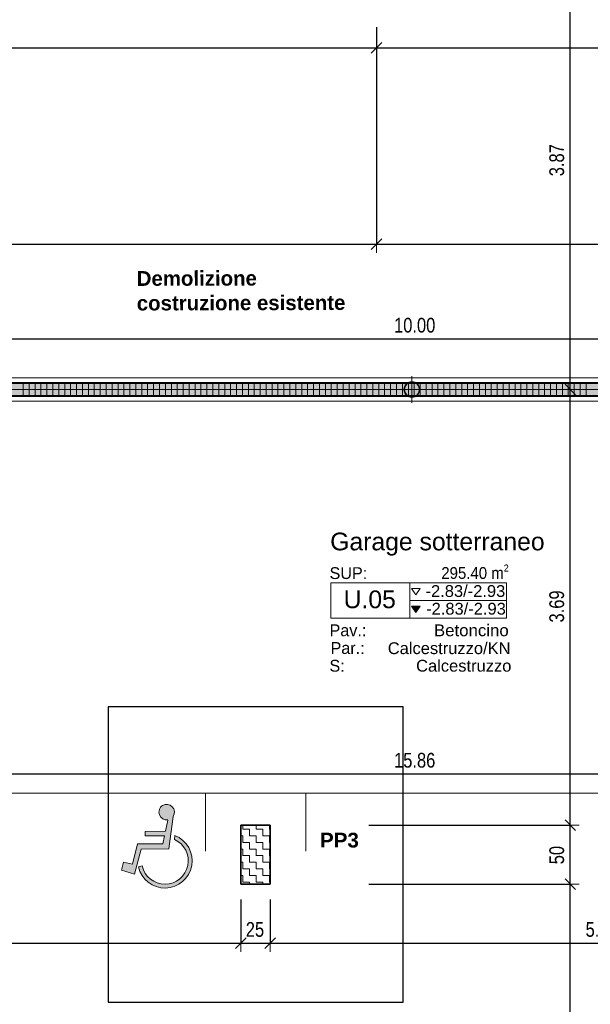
# Model space of a CAD drawing. Header units: metres. Extents: x -75 to 65, y -68 to 92.
# Tile 10 of 34: x 6.83 to 11.66, y -3 to 5.34. Entities that reach past the tile are written whole.
import ezdxf

# ---------------------------------------------------------------- set-up
doc = ezdxf.new("R2010")
doc.units = ezdxf.units.M
doc.header["$PDMODE"] = 65
doc.linetypes.add('AUSGEZOGEN', pattern=[0])
for name, color, linetype in [('XR$1$010 Aussenwände', 7, 'AUSGEZOGEN'), ('XR$1$010 Aussenwände Bauteilschraffuren', 7, 'AUSGEZOGEN'), ('XR$1$060 Möbel Einbau', 7, 'AUSGEZOGEN'), ('XR$2$080 Raumdefinitionen Schraffur', 7, 'AUSGEZOGEN'), ('XR$2$080 Raumdefinitionen Text', 7, 'AUSGEZOGEN'), ('XR$2$080 Raumdefinitionen Textrahmen', 7, 'AUSGEZOGEN'), ('XR$2$110 Bemassungen 50', 7, 'AUSGEZOGEN'), ('XR$2$160 Beschriftungen 50', 7, 'AUSGEZOGEN')]:
    doc.layers.add(name, color=color, linetype=linetype)
doc.layers.add('XR$1$STANDARD_1', color=7, linetype='AUSGEZOGEN', lineweight=25)
doc.layers.add('XR$2$STANDARD_1', color=7, linetype='AUSGEZOGEN', lineweight=25)
doc.styles.add('ARIAL', font='arial.ttf')
doc.dimstyles.new('DIMSTYLE_3', dxfattribs={"dimtxt": 0.125, "dimasz": 0.15, "dimexe": 0, "dimexo": 0, "dimgap": 0.0625, "dimtad": 2, "dimrnd": 0.005, "dimzin": 4, "dimdsep": 46, "dimtxsty": 'ARIAL', "dimblk1": 'ALL_ML_STRICH', "dimblk2": 'ALL_ML_STRICH', "dimsah": 1, "dimcen": 0, "dimclrd": 7, "dimclre": 7, "dimclrt": 7, "dimadec": 0, "dimazin": 0, "dimtfac": 1, "dimtdec": 0, "dimtix": 1, "dimtmove": 2, "dimatfit": 3, "dimfxl": 0, "dimtzin": 0, "dimlwd": 0, "dimlwe": 18, "dimarcsym": 0})
doc.dimstyles.new('DIMSTYLE_6', dxfattribs={"dimtxt": 0.125, "dimasz": 0.15, "dimexe": 0, "dimexo": 0, "dimgap": 0.0625, "dimtad": 2, "dimdec": 1, "dimlfac": 100, "dimrnd": 0.5, "dimzin": 4, "dimdsep": 46, "dimtxsty": 'ARIAL', "dimblk1": 'ALL_ML_STRICH', "dimblk2": 'ALL_ML_STRICH', "dimsah": 1, "dimcen": 0, "dimclrd": 7, "dimclre": 7, "dimclrt": 7, "dimadec": 0, "dimazin": 0, "dimtfac": 1, "dimtdec": 0, "dimtix": 1, "dimtmove": 2, "dimatfit": 3, "dimfxl": 0, "dimtzin": 0, "dimlwd": 0, "dimlwe": 18, "dimarcsym": 0})
doc.dimstyles.new('DIMSTYLE_7', dxfattribs={"dimtxt": 0.125, "dimasz": 0.15, "dimexe": 0, "dimexo": 0, "dimgap": 0.0625, "dimtad": 2, "dimdec": 1, "dimlfac": 100, "dimrnd": 0.5, "dimzin": 4, "dimdsep": 46, "dimtxsty": 'ARIAL', "dimblk1": 'ALL_ML_STRICH', "dimblk2": 'ALL_ML_STRICH', "dimsah": 1, "dimcen": 0, "dimclrd": 7, "dimclre": 7, "dimclrt": 7, "dimadec": 0, "dimazin": 0, "dimtfac": 1, "dimtdec": 0, "dimtix": 1, "dimtmove": 2, "dimatfit": 3, "dimfxl": 0, "dimtvp": 1.2, "dimtzin": 0, "dimlwd": 0, "dimlwe": 18, "dimarcsym": 0})

# ---------------------------------------------------------------- blocks, each defined once
blk = doc.blocks.new('ALL_ML_STRICH')
at = {"color": 0, "linetype": 'ByBlock', "lineweight": -2}
for p, q in [((-1, 0), (0.5, 0)), ((-0.3, -0.3), (0.3, 0.3)), ((0, -0.5), (0, 0.5))]:
    blk.add_line(p, q, dxfattribs=at)
blk = doc.blocks.new('*D57')
at = {"layer": 'DEFPOINTS', "color": 7, "linetype": 'AUSGEZOGEN', "lineweight": 18, "transparency": 16777216}
for p in [(8.7018, -1.9846), (2.2418, -2.4163), (2.2418, -2.484)]:
    blk.add_point(p, dxfattribs=at)
at = {"layer": 'XR$2$STANDARD_1', "color": 7, "linetype": 'AUSGEZOGEN', "lineweight": -2, "transparency": 16777216}
for p, q in [((8.7018, -2.114), (8.7018, -2.484)), ((2.2418, -2.484), (2.2418, -2.484)), ((2.2418, -2.484), (8.7018, -2.484))]:
    blk.add_line(p, q, dxfattribs=at)
at = {"layer": 'XR$2$STANDARD_1', "color": 7, "linetype": 'AUSGEZOGEN', "lineweight": 18, "transparency": 16777216, "xscale": 0.15, "yscale": 0.15, "zscale": 0.15, "rotation": 180}
blk.add_blockref('ALL_ML_STRICH', (2.2418, -2.484), dxfattribs=at)
at = {"layer": 'XR$2$STANDARD_1', "color": 7, "linetype": 'AUSGEZOGEN', "lineweight": 18, "transparency": 16777216, "xscale": 0.15, "yscale": 0.15, "zscale": 0.15}
blk.add_blockref('ALL_ML_STRICH', (8.7018, -2.484), dxfattribs=at)
at = {"layer": 'XR$2$STANDARD_1', "color": 7, "linetype": 'AUSGEZOGEN', "lineweight": 18, "transparency": 16777216, "insert": (5.479, -2.3693), "char_height": 0.125, "width": 0.4, "attachment_point": 5, "style": 'ARIAL'}
blk.add_mtext('\\W0.80;\\A1;{\\A1;{6.46\\H0.082500;\\S^ ;}}', dxfattribs=at)
blk = doc.blocks.new('*D58')
at = {"layer": 'DEFPOINTS', "color": 7, "linetype": 'AUSGEZOGEN', "lineweight": 18, "transparency": 16777216}
for p in [(8.7018, -1.9846), (8.9518, -1.9846), (8.7018, -2.484)]:
    blk.add_point(p, dxfattribs=at)
at = {"layer": 'XR$2$STANDARD_1', "color": 7, "linetype": 'AUSGEZOGEN', "lineweight": -2, "transparency": 16777216}
for p, q in [((8.7018, -2.114), (8.7018, -2.484)), ((8.9518, -2.114), (8.9518, -2.484)), ((8.7018, -2.484), (8.9518, -2.484))]:
    blk.add_line(p, q, dxfattribs=at)
at = {"layer": 'XR$2$STANDARD_1', "color": 7, "linetype": 'AUSGEZOGEN', "lineweight": 18, "transparency": 16777216, "xscale": 0.15, "yscale": 0.15, "zscale": 0.15, "rotation": 180}
blk.add_blockref('ALL_ML_STRICH', (8.7018, -2.484), dxfattribs=at)
at = {"layer": 'XR$2$STANDARD_1', "color": 7, "linetype": 'AUSGEZOGEN', "lineweight": 18, "transparency": 16777216, "xscale": 0.15, "yscale": 0.15, "zscale": 0.15}
blk.add_blockref('ALL_ML_STRICH', (8.9518, -2.484), dxfattribs=at)
at = {"layer": 'XR$2$STANDARD_1', "color": 7, "linetype": 'AUSGEZOGEN', "lineweight": 18, "transparency": 16777216, "insert": (8.8219, -2.3693), "char_height": 0.125, "width": 0.4, "attachment_point": 5, "style": 'ARIAL'}
blk.add_mtext('\\W0.80;\\A1;{\\A1;{25\\H0.082500;\\S^ ;}}', dxfattribs=at)
blk = doc.blocks.new('*D59')
at = {"layer": 'DEFPOINTS', "color": 7, "linetype": 'AUSGEZOGEN', "lineweight": 18, "transparency": 16777216}
for p in [(8.9518, -1.9846), (8.9518, -2.484), (14.5518, -2.4656)]:
    blk.add_point(p, dxfattribs=at)
at = {"layer": 'XR$2$STANDARD_1', "color": 7, "linetype": 'AUSGEZOGEN', "lineweight": -2, "transparency": 16777216}
for p, q in [((8.9518, -2.114), (8.9518, -2.484)), ((14.5518, -2.114), (14.5518, -2.484)), ((8.9518, -2.484), (14.5518, -2.484))]:
    blk.add_line(p, q, dxfattribs=at)
at = {"layer": 'XR$2$STANDARD_1', "color": 7, "linetype": 'AUSGEZOGEN', "lineweight": 18, "transparency": 16777216, "xscale": 0.15, "yscale": 0.15, "zscale": 0.15, "rotation": 180}
blk.add_blockref('ALL_ML_STRICH', (8.9518, -2.484), dxfattribs=at)
at = {"layer": 'XR$2$STANDARD_1', "color": 7, "linetype": 'AUSGEZOGEN', "lineweight": 18, "transparency": 16777216, "xscale": 0.15, "yscale": 0.15, "zscale": 0.15}
blk.add_blockref('ALL_ML_STRICH', (14.5518, -2.484), dxfattribs=at)
at = {"layer": 'XR$2$STANDARD_1', "color": 7, "linetype": 'AUSGEZOGEN', "lineweight": 18, "transparency": 16777216, "insert": (11.7592, -2.3693), "char_height": 0.125, "width": 0.4, "attachment_point": 5, "style": 'ARIAL'}
blk.add_mtext('\\W0.80;\\A1;{\\A1;{5.60\\H0.082500;\\S^ ;}}', dxfattribs=at)
blk = doc.blocks.new('*D63')
at = {"layer": 'DEFPOINTS', "color": 7, "linetype": 'AUSGEZOGEN', "lineweight": 18, "transparency": 16777216}
for p in [(10.464, -1.9846), (11.4939, -6.4065), (11.5498, -6.4065)]:
    blk.add_point(p, dxfattribs=at)
at = {"layer": 'XR$2$STANDARD_1', "color": 7, "linetype": 'AUSGEZOGEN', "lineweight": -2, "transparency": 16777216}
for p, q in [((9.7868, -1.9846), (11.4939, -1.9846)), ((11.4939, -6.4065), (11.4939, -1.9846)), ((11.4939, -6.4065), (11.4939, -6.4065))]:
    blk.add_line(p, q, dxfattribs=at)
at = {"layer": 'XR$2$STANDARD_1', "color": 7, "linetype": 'AUSGEZOGEN', "lineweight": 18, "transparency": 16777216, "xscale": 0.15, "yscale": 0.15, "zscale": 0.15}
for p, rotation in [((11.4939, -1.9846), 90), ((11.4939, -6.4065), 270)]:
    blk.add_blockref('ALL_ML_STRICH', p, dxfattribs=dict(at, rotation=rotation))
at = {"layer": 'XR$2$STANDARD_1', "color": 7, "linetype": 'AUSGEZOGEN', "lineweight": 18, "transparency": 16777216, "insert": (11.3814, -4.1878), "char_height": 0.125, "width": 0.4, "attachment_point": 5, "rotation": 90, "style": 'ARIAL'}
blk.add_mtext('\\W0.80;\\A1;{\\A1;{4.42\\H0.082500;\\S^ ;}}', dxfattribs=at)
blk = doc.blocks.new('*D64')
at = {"layer": 'DEFPOINTS', "color": 7, "linetype": 'AUSGEZOGEN', "lineweight": 18, "transparency": 16777216}
for p in [(10.466, -1.4846), (10.464, -1.9846), (11.4939, -1.9846)]:
    blk.add_point(p, dxfattribs=at)
at = {"layer": 'XR$2$STANDARD_1', "color": 7, "linetype": 'AUSGEZOGEN', "lineweight": -2, "transparency": 16777216}
for p, q in [((9.7868, -1.4846), (11.4939, -1.4846)), ((11.4939, -1.9846), (11.4939, -1.4846)), ((9.7868, -1.9846), (11.4939, -1.9846))]:
    blk.add_line(p, q, dxfattribs=at)
at = {"layer": 'XR$2$STANDARD_1', "color": 7, "linetype": 'AUSGEZOGEN', "lineweight": 18, "transparency": 16777216, "xscale": 0.15, "yscale": 0.15, "zscale": 0.15}
for p, rotation in [((11.4939, -1.4846), 90), ((11.4939, -1.9846), 270)]:
    blk.add_blockref('ALL_ML_STRICH', p, dxfattribs=dict(at, rotation=rotation))
at = {"layer": 'XR$2$STANDARD_1', "color": 7, "linetype": 'AUSGEZOGEN', "lineweight": 18, "transparency": 16777216, "insert": (11.3793, -1.7389), "char_height": 0.125, "width": 0.4, "attachment_point": 5, "rotation": 90, "style": 'ARIAL'}
blk.add_mtext('\\W0.80;\\A1;{\\A1;{50\\H0.082500;\\S^ ;}}', dxfattribs=at)
blk = doc.blocks.new('*D65')
at = {"layer": 'DEFPOINTS', "color": 7, "linetype": 'AUSGEZOGEN', "lineweight": 18, "transparency": 16777216}
for p in [(11.4939, 2.2042), (10.466, -1.4846), (11.4939, -1.4846)]:
    blk.add_point(p, dxfattribs=at)
at = {"layer": 'XR$2$STANDARD_1', "color": 7, "linetype": 'AUSGEZOGEN', "lineweight": -2, "transparency": 16777216}
for p, q in [((11.4939, 2.2042), (11.4939, 2.2042)), ((11.4939, -1.4846), (11.4939, 2.2042)), ((9.7868, -1.4846), (11.4939, -1.4846))]:
    blk.add_line(p, q, dxfattribs=at)
at = {"layer": 'XR$2$STANDARD_1', "color": 7, "linetype": 'AUSGEZOGEN', "lineweight": 18, "transparency": 16777216, "xscale": 0.15, "yscale": 0.15, "zscale": 0.15}
for p, rotation in [((11.4939, 2.2042), 90), ((11.4939, -1.4846), 270)]:
    blk.add_blockref('ALL_ML_STRICH', p, dxfattribs=dict(at, rotation=rotation))
at = {"layer": 'XR$2$STANDARD_1', "color": 7, "linetype": 'AUSGEZOGEN', "lineweight": 18, "transparency": 16777216, "insert": (11.3792, 0.3669), "char_height": 0.125, "width": 0.4, "attachment_point": 5, "rotation": 90, "style": 'ARIAL'}
blk.add_mtext('\\W0.80;\\A1;{\\A1;{3.69\\H0.082500;\\S^ ;}}', dxfattribs=at)
blk = doc.blocks.new('*D66')
at = {"layer": 'DEFPOINTS', "color": 7, "linetype": 'AUSGEZOGEN', "lineweight": 18, "transparency": 16777216}
for p in [(11.6499, 6.0735), (11.4939, 2.2042), (11.4939, 2.2042)]:
    blk.add_point(p, dxfattribs=at)
at = {"layer": 'XR$2$STANDARD_1', "color": 7, "linetype": 'AUSGEZOGEN', "lineweight": -2, "transparency": 16777216}
for p, q in [((11.4939, 6.0735), (11.4939, 6.0735)), ((11.4939, 2.2042), (11.4939, 6.0735)), ((11.4939, 2.2042), (11.4939, 2.2042))]:
    blk.add_line(p, q, dxfattribs=at)
at = {"layer": 'XR$2$STANDARD_1', "color": 7, "linetype": 'AUSGEZOGEN', "lineweight": 18, "transparency": 16777216, "xscale": 0.15, "yscale": 0.15, "zscale": 0.15}
for p, rotation in [((11.4939, 6.0735), 90), ((11.4939, 2.2042), 270)]:
    blk.add_blockref('ALL_ML_STRICH', p, dxfattribs=dict(at, rotation=rotation))
at = {"layer": 'XR$2$STANDARD_1', "color": 7, "linetype": 'AUSGEZOGEN', "lineweight": 18, "transparency": 16777216, "insert": (11.3792, 4.1461), "char_height": 0.125, "width": 0.4, "attachment_point": 5, "rotation": 90, "style": 'ARIAL'}
blk.add_mtext('\\W0.80;\\A1;{\\A1;{3.87\\H0.082500;\\S^ ;}}', dxfattribs=at)
blk = doc.blocks.new('*D117')
at = {"layer": 'DEFPOINTS', "color": 7, "linetype": 'AUSGEZOGEN', "lineweight": 18, "transparency": 16777216}
for p in [(9.8518, 4.0962), (2.2418, 3.4356), (2.2418, 3.4356)]:
    blk.add_point(p, dxfattribs=at)
at = {"layer": 'XR$2$STANDARD_1', "color": 7, "linetype": 'AUSGEZOGEN', "lineweight": -2, "transparency": 16777216}
for p, q in [((9.8518, 5.2735), (9.8518, 3.4356)), ((2.2418, 3.4356), (2.2418, 3.4356)), ((2.2418, 3.4356), (9.8518, 3.4356))]:
    blk.add_line(p, q, dxfattribs=at)
at = {"layer": 'XR$2$STANDARD_1', "color": 7, "linetype": 'AUSGEZOGEN', "lineweight": 18, "transparency": 16777216, "xscale": 0.15, "yscale": 0.15, "zscale": 0.15, "rotation": 180}
blk.add_blockref('ALL_ML_STRICH', (2.2418, 3.4356), dxfattribs=at)
at = {"layer": 'XR$2$STANDARD_1', "color": 7, "linetype": 'AUSGEZOGEN', "lineweight": 18, "transparency": 16777216, "xscale": 0.15, "yscale": 0.15, "zscale": 0.15}
blk.add_blockref('ALL_ML_STRICH', (9.8518, 3.4356), dxfattribs=at)
at = {"layer": 'XR$2$STANDARD_1', "color": 7, "linetype": 'AUSGEZOGEN', "lineweight": 18, "transparency": 16777216, "insert": (6.0636, 3.5502), "char_height": 0.125, "width": 0.4, "attachment_point": 5, "style": 'ARIAL'}
blk.add_mtext('\\W0.80;\\A1;{\\A1;{7.61\\H0.082500;\\S^ ;}}', dxfattribs=at)
blk = doc.blocks.new('*D118')
at = {"layer": 'DEFPOINTS', "color": 7, "linetype": 'AUSGEZOGEN', "lineweight": 18, "transparency": 16777216}
for p in [(9.8518, 4.0962), (9.8518, 3.4356), (18.1018, 3.2482)]:
    blk.add_point(p, dxfattribs=at)
at = {"layer": 'XR$2$STANDARD_1', "color": 7, "linetype": 'AUSGEZOGEN', "lineweight": -2, "transparency": 16777216}
for p, q in [((9.8518, 5.2735), (9.8518, 3.4356)), ((9.8518, 3.4356), (18.1018, 3.4356)), ((18.1018, 3.4356), (18.1018, 3.4356))]:
    blk.add_line(p, q, dxfattribs=at)
at = {"layer": 'XR$2$STANDARD_1', "color": 7, "linetype": 'AUSGEZOGEN', "lineweight": 18, "transparency": 16777216, "xscale": 0.15, "yscale": 0.15, "zscale": 0.15, "rotation": 180}
blk.add_blockref('ALL_ML_STRICH', (9.8518, 3.4356), dxfattribs=at)
at = {"layer": 'XR$2$STANDARD_1', "color": 7, "linetype": 'AUSGEZOGEN', "lineweight": 18, "transparency": 16777216, "xscale": 0.15, "yscale": 0.15, "zscale": 0.15}
blk.add_blockref('ALL_ML_STRICH', (18.1018, 3.4356), dxfattribs=at)
at = {"layer": 'XR$2$STANDARD_1', "color": 7, "linetype": 'AUSGEZOGEN', "lineweight": 18, "transparency": 16777216, "insert": (13.9836, 3.5502), "char_height": 0.125, "width": 0.4, "attachment_point": 5, "style": 'ARIAL'}
blk.add_mtext('\\W0.80;\\A1;{\\A1;{8.25\\H0.082500;\\S^ ;}}', dxfattribs=at)
blk = doc.blocks.new('*D123')
at = {"layer": 'DEFPOINTS', "color": 7, "linetype": 'AUSGEZOGEN', "lineweight": 18, "transparency": 16777216}
for p in [(5.1718, 2.8488), (15.1718, 2.8488), (5.1718, 2.6334)]:
    blk.add_point(p, dxfattribs=at)
at = {"layer": 'XR$2$STANDARD_1', "color": 7, "linetype": 'AUSGEZOGEN', "lineweight": -2, "transparency": 16777216}
for p, q in [((5.1718, 2.4134), (5.1718, 2.6334)), ((5.1718, 2.6334), (15.1718, 2.6334)), ((15.1718, 2.4134), (15.1718, 2.6334))]:
    blk.add_line(p, q, dxfattribs=at)
at = {"layer": 'XR$2$STANDARD_1', "color": 7, "linetype": 'AUSGEZOGEN', "lineweight": 18, "transparency": 16777216, "xscale": 0.15, "yscale": 0.15, "zscale": 0.15, "rotation": 180}
blk.add_blockref('ALL_ML_STRICH', (5.1718, 2.6334), dxfattribs=at)
at = {"layer": 'XR$2$STANDARD_1', "color": 7, "linetype": 'AUSGEZOGEN', "lineweight": 18, "transparency": 16777216, "xscale": 0.15, "yscale": 0.15, "zscale": 0.15}
blk.add_blockref('ALL_ML_STRICH', (15.1718, 2.6334), dxfattribs=at)
at = {"layer": 'XR$2$STANDARD_1', "color": 7, "linetype": 'AUSGEZOGEN', "lineweight": 18, "transparency": 16777216, "insert": (10.1753, 2.748), "char_height": 0.125, "width": 0.5, "attachment_point": 5, "style": 'ARIAL'}
blk.add_mtext('\\W0.80;\\A1;{\\A1;{10.00\\H0.082500;\\S^ ;}}', dxfattribs=at)
blk = doc.blocks.new('*D135')
at = {"layer": 'DEFPOINTS', "color": 7, "linetype": 'AUSGEZOGEN', "lineweight": 18, "transparency": 16777216}
for p in [(9.8518, 5.2385), (2.2418, 5.1681), (2.2418, 5.0979)]:
    blk.add_point(p, dxfattribs=at)
at = {"layer": 'XR$2$STANDARD_1', "color": 7, "linetype": 'AUSGEZOGEN', "lineweight": -2, "transparency": 16777216}
for p, q in [((2.2418, 5.0979), (2.2418, 5.0979)), ((2.2418, 5.0979), (9.8518, 5.0979)), ((9.8518, 5.0979), (9.8518, 5.0979))]:
    blk.add_line(p, q, dxfattribs=at)
at = {"layer": 'XR$2$STANDARD_1', "color": 7, "linetype": 'AUSGEZOGEN', "lineweight": 18, "transparency": 16777216, "xscale": 0.15, "yscale": 0.15, "zscale": 0.15, "rotation": 180}
blk.add_blockref('ALL_ML_STRICH', (2.2418, 5.0979), dxfattribs=at)
at = {"layer": 'XR$2$STANDARD_1', "color": 7, "linetype": 'AUSGEZOGEN', "lineweight": 18, "transparency": 16777216, "xscale": 0.15, "yscale": 0.15, "zscale": 0.15}
blk.add_blockref('ALL_ML_STRICH', (9.8518, 5.0979), dxfattribs=at)
at = {"layer": 'XR$2$STANDARD_1', "color": 7, "linetype": 'AUSGEZOGEN', "lineweight": 18, "transparency": 16777216, "insert": (6.0636, 5.2125), "char_height": 0.125, "width": 0.4, "attachment_point": 5, "style": 'ARIAL'}
blk.add_mtext('\\W0.80;\\A1;{\\A1;{7.61\\H0.082500;\\S^ ;}}', dxfattribs=at)
blk = doc.blocks.new('*D136')
at = {"layer": 'DEFPOINTS', "color": 7, "linetype": 'AUSGEZOGEN', "lineweight": 18, "transparency": 16777216}
for p in [(15.0518, 5.2735), (9.8518, 5.2385), (9.8518, 5.0979)]:
    blk.add_point(p, dxfattribs=at)
at = {"layer": 'XR$2$STANDARD_1', "color": 7, "linetype": 'AUSGEZOGEN', "lineweight": -2, "transparency": 16777216}
for p, q in [((15.0518, 5.2735), (15.0518, 5.0979)), ((9.8518, 5.0979), (9.8518, 5.0979)), ((9.8518, 5.0979), (15.0518, 5.0979))]:
    blk.add_line(p, q, dxfattribs=at)
at = {"layer": 'XR$2$STANDARD_1', "color": 7, "linetype": 'AUSGEZOGEN', "lineweight": 18, "transparency": 16777216, "xscale": 0.15, "yscale": 0.15, "zscale": 0.15, "rotation": 180}
blk.add_blockref('ALL_ML_STRICH', (9.8518, 5.0979), dxfattribs=at)
at = {"layer": 'XR$2$STANDARD_1', "color": 7, "linetype": 'AUSGEZOGEN', "lineweight": 18, "transparency": 16777216, "xscale": 0.15, "yscale": 0.15, "zscale": 0.15}
blk.add_blockref('ALL_ML_STRICH', (15.0518, 5.0979), dxfattribs=at)
at = {"layer": 'XR$2$STANDARD_1', "color": 7, "linetype": 'AUSGEZOGEN', "lineweight": 18, "transparency": 16777216, "insert": (12.4592, 5.2125), "char_height": 0.125, "width": 0.4, "attachment_point": 5, "style": 'ARIAL'}
blk.add_mtext('\\W0.80;\\A1;{\\A1;{5.20\\H0.082500;\\S^ ;}}', dxfattribs=at)
blk = doc.blocks.new('*D155')
at = {"layer": 'DEFPOINTS', "color": 7, "linetype": 'AUSGEZOGEN', "lineweight": 18, "transparency": 16777216}
for p in [(2.2418, -0.9091), (18.1018, -0.8465), (2.2418, -1.0511)]:
    blk.add_point(p, dxfattribs=at)
at = {"layer": 'XR$2$STANDARD_1', "color": 7, "linetype": 'AUSGEZOGEN', "lineweight": -2, "transparency": 16777216}
for p, q in [((18.1018, -0.8251), (18.1018, -1.0511)), ((2.2418, -1.0511), (2.2418, -1.0511)), ((2.2418, -1.0511), (18.1018, -1.0511))]:
    blk.add_line(p, q, dxfattribs=at)
at = {"layer": 'XR$2$STANDARD_1', "color": 7, "linetype": 'AUSGEZOGEN', "lineweight": 18, "transparency": 16777216, "xscale": 0.15, "yscale": 0.15, "zscale": 0.15, "rotation": 180}
blk.add_blockref('ALL_ML_STRICH', (2.2418, -1.0511), dxfattribs=at)
at = {"layer": 'XR$2$STANDARD_1', "color": 7, "linetype": 'AUSGEZOGEN', "lineweight": 18, "transparency": 16777216, "xscale": 0.15, "yscale": 0.15, "zscale": 0.15}
blk.add_blockref('ALL_ML_STRICH', (18.1018, -1.0511), dxfattribs=at)
at = {"layer": 'XR$2$STANDARD_1', "color": 7, "linetype": 'AUSGEZOGEN', "lineweight": 18, "transparency": 16777216, "insert": (10.1752, -0.9364), "char_height": 0.125, "width": 0.5, "attachment_point": 5, "style": 'ARIAL'}
blk.add_mtext('\\W0.80;\\A1;{\\A1;{15.86\\H0.082500;\\S^ ;}}', dxfattribs=at)
blk = doc.blocks.new('*D190')
at = {"layer": 'DEFPOINTS', "color": 7, "linetype": 'AUSGEZOGEN', "lineweight": 18, "transparency": 16777216}
for p in [(18.3518, -1.2951), (-2.864, -6.6565), (-0.7019, -6.6565)]:
    blk.add_point(p, dxfattribs=at)
at = {"layer": 'XR$2$STANDARD_1', "color": 7, "linetype": 'AUSGEZOGEN', "lineweight": -2, "transparency": 16777216}
for p, q in [((-0.0753, -1.2951), (-0.7019, -1.2951)), ((-0.7019, -6.6565), (-0.7019, -1.2951)), ((-0.7019, -6.6565), (-0.7019, -6.6565))]:
    blk.add_line(p, q, dxfattribs=at)
at = {"layer": 'XR$2$STANDARD_1', "color": 7, "linetype": 'AUSGEZOGEN', "lineweight": 18, "transparency": 16777216, "xscale": 0.15, "yscale": 0.15, "zscale": 0.15}
for p, rotation in [((-0.7019, -1.2951), 90), ((-0.7019, -6.6565), 270)]:
    blk.add_blockref('ALL_ML_STRICH', p, dxfattribs=dict(at, rotation=rotation))
at = {"layer": 'XR$2$STANDARD_1', "color": 7, "linetype": 'AUSGEZOGEN', "lineweight": 18, "transparency": 16777216, "insert": (-0.8166, -3.9685), "char_height": 0.125, "width": 0.4, "attachment_point": 5, "rotation": 90, "style": 'ARIAL'}
blk.add_mtext('\\W0.80;\\A1;{\\A1;{5.36\\H0.082500;\\S^ ;}}', dxfattribs=at)
blk = doc.blocks.new('*D191')
at = {"layer": 'DEFPOINTS', "color": 7, "linetype": 'AUSGEZOGEN', "lineweight": 18, "transparency": 16777216}
for p in [(-2.934, 2.2042), (-0.7019, -1.2951), (18.3518, -1.2951)]:
    blk.add_point(p, dxfattribs=at)
at = {"layer": 'XR$2$STANDARD_1', "color": 7, "linetype": 'AUSGEZOGEN', "lineweight": -2, "transparency": 16777216}
for p, q in [((-0.0753, 2.2042), (-0.7019, 2.2042)), ((-0.7019, -1.2951), (-0.7019, 2.2042)), ((-0.0753, -1.2951), (-0.7019, -1.2951))]:
    blk.add_line(p, q, dxfattribs=at)
at = {"layer": 'XR$2$STANDARD_1', "color": 7, "linetype": 'AUSGEZOGEN', "lineweight": 18, "transparency": 16777216, "xscale": 0.15, "yscale": 0.15, "zscale": 0.15}
for p, rotation in [((-0.7019, 2.2042), 90), ((-0.7019, -1.2951), 270)]:
    blk.add_blockref('ALL_ML_STRICH', p, dxfattribs=dict(at, rotation=rotation))
at = {"layer": 'XR$2$STANDARD_1', "color": 7, "linetype": 'AUSGEZOGEN', "lineweight": 18, "transparency": 16777216, "insert": (-0.8166, 0.462), "char_height": 0.125, "width": 0.4, "attachment_point": 5, "rotation": 90, "style": 'ARIAL'}
blk.add_mtext('\\W0.80;\\A1;{\\A1;{3.50\\H0.082500;\\S^ ;}}', dxfattribs=at)

msp = doc.modelspace()

# ---------------------------------------------------------------- hatches: boundary and pattern name
at = {"layer": 'XR$1$010 Aussenwände Bauteilschraffuren', "linetype": 'AUSGEZOGEN', "lineweight": 13, "transparency": 33554687}
h = msp.add_hatch(dxfattribs=at)
h.set_pattern_fill('MUSTER', scale=0.05625, style=0, pattern_type=2)
h.set_pattern_definition([(0, (0.1125, 0.1125), (0.05625, 0.05625), [0.05625, -0.05625]), (90, (0.1125, 0.1125), (-0.05625, 0.05625), [0.05625, -0.05625])])
h.paths.add_polyline_path([(8.7018, -1.4846), (8.7018, -1.9846), (8.9518, -1.9846), (8.9518, -1.4846)], flags=0)
at = {"layer": 'XR$1$060 Möbel Einbau', "linetype": 'AUSGEZOGEN', "lineweight": 13, "transparency": 33554687}
msp.add_hatch(color=7, dxfattribs=at).paths.add_polyline_path([(5.1718, 2.2642), (5.1718, 2.1442), (15.1718, 2.1442), (15.1718, 2.2642)])
at = {"layer": 'XR$2$080 Raumdefinitionen Schraffur', "linetype": 'AUSGEZOGEN', "lineweight": 13, "true_color": 0x000000, "transparency": 33554687}
msp.add_hatch(color=18, dxfattribs=at).paths.add_polyline_path([(10.1855, 0.3166), (10.223, 0.3696), (10.148, 0.3696)])
at = {"layer": 'XR$2$110 Bemassungen 50', "linetype": 'AUSGEZOGEN', "lineweight": 13, "transparency": 33554687}
for points in [[(8.083, -1.4417), (8.0635, -1.5372), (7.8909, -1.538), (7.891, -1.5757), (8.0558, -1.575), (8.042, -1.6425), (7.8271, -1.6434), (7.7845, -1.8167), (7.7078, -1.8), (7.6913, -1.867), (7.8003, -1.9), (7.858, -1.6879), (8.0924, -1.6869), (8.1293, -1.4111), (8.1389, -1.3877), (8.139, -1.3623), (8.1295, -1.3388), (8.1118, -1.3207), (8.0885, -1.3105), (8.0632, -1.31), (8.0395, -1.319), (8.021, -1.3363), (8.0104, -1.3593), (8.0092, -1.3846), (8.0178, -1.4085), (8.0347, -1.4274), (8.0575, -1.4385), (8.0828, -1.4401)], [(8.1441, -1.5732), (8.1395, -1.6069), (8.1879, -1.6375), (8.2255, -1.6807), (8.2491, -1.7328), (8.2568, -1.7895), (8.2479, -1.8461), (8.2232, -1.8977), (8.1847, -1.94), (8.1357, -1.9696), (8.0803, -1.9838), (8.0231, -1.9816), (7.9689, -1.963), (7.9224, -1.9298), (7.8873, -1.8845), (7.8667, -1.8312), (7.8346, -1.8384), (7.859, -1.9013), (7.9005, -1.9544), (7.9557, -1.9932), (8.0197, -2.0144), (8.0872, -2.0162), (8.1522, -1.9983), (8.2093, -1.9624), (8.2535, -1.9115), (8.2811, -1.8499), (8.2897, -1.783), (8.2785, -1.7165), (8.2486, -1.6561), (8.2025, -1.6069)]]:
    msp.add_hatch(color=5, dxfattribs=at).paths.add_polyline_path(points)

# ---------------------------------------------------------------- linework, layer by layer
at = {"layer": 'XR$1$010 Aussenwände', "color": 7, "linetype": 'AUSGEZOGEN', "lineweight": 25, "transparency": 33554687}
for p, q in [((10.0768, -0.4846), (7.5768, -0.4846)), ((7.5768, -0.4846), (7.5768, -2.9846)), ((10.0768, -2.9846), (10.0768, -0.4846)), ((7.5768, -2.9846), (10.0768, -2.9846))]:
    msp.add_line(p, q, dxfattribs=at)
at = {"layer": 'XR$1$010 Aussenwände', "color": 7, "linetype": 'AUSGEZOGEN', "lineweight": 35, "transparency": 33554687}
for p, q in [((8.7018, -1.4846), (8.7018, -1.9846)), ((8.9518, -1.4846), (8.7018, -1.4846)), ((8.9518, -1.9846), (8.9518, -1.4846)), ((8.7018, -1.9846), (8.9518, -1.9846))]:
    msp.add_line(p, q, dxfattribs=at)
at = {"layer": 'XR$1$060 Möbel Einbau', "color": 14, "linetype": 'AUSGEZOGEN', "lineweight": 13, "transparency": 33554687}
for p, q in [((5.1718, 2.2642), (15.1718, 2.2642)), ((5.2018, 2.2542), (15.1418, 2.2542)), ((6.8584, 2.2542), (6.8584, 2.1542)), ((6.9086, 2.2542), (6.9086, 2.1542)), ((6.9588, 2.2542), (6.9588, 2.1542)), ((7.009, 2.2542), (7.009, 2.1542)), ((7.0592, 2.2542), (7.0592, 2.1542)), ((7.1094, 2.2542), (7.1094, 2.1542)), ((7.1596, 2.2542), (7.1596, 2.1542)), ((7.2098, 2.2542), (7.2098, 2.1542)), ((7.2601, 2.2542), (7.2601, 2.1542)), ((7.3103, 2.2542), (7.3103, 2.1542)), ((7.3605, 2.2542), (7.3605, 2.1542)), ((7.4107, 2.2542), (7.4107, 2.1542)), ((7.4609, 2.2542), (7.4609, 2.1542)), ((7.5111, 2.2542), (7.5111, 2.1542)), ((7.5613, 2.2542), (7.5613, 2.1542)), ((7.6115, 2.2542), (7.6115, 2.1542)), ((7.6617, 2.2542), (7.6617, 2.1542)), ((7.7119, 2.2542), (7.7119, 2.1542)), ((7.7621, 2.2542), (7.7621, 2.1542)), ((7.8123, 2.2542), (7.8123, 2.1542)), ((7.8625, 2.2542), (7.8625, 2.1542)), ((7.9127, 2.2542), (7.9127, 2.1542)), ((7.9629, 2.2542), (7.9629, 2.1542)), ((8.0131, 2.2542), (8.0131, 2.1542)), ((8.0633, 2.2542), (8.0633, 2.1542)), ((8.1135, 2.2542), (8.1135, 2.1542)), ((8.1637, 2.2542), (8.1637, 2.1542)), ((8.2139, 2.2542), (8.2139, 2.1542)), ((8.2641, 2.2542), (8.2641, 2.1542)), ((8.3143, 2.2542), (8.3143, 2.1542)), ((8.3645, 2.2542), (8.3645, 2.1542)), ((8.4147, 2.2542), (8.4147, 2.1542)), ((8.4649, 2.2542), (8.4649, 2.1542)), ((8.5151, 2.2542), (8.5151, 2.1542)), ((8.5653, 2.2542), (8.5653, 2.1542)), ((8.6155, 2.2542), (8.6155, 2.1542)), ((8.6657, 2.2542), (8.6657, 2.1542)), ((8.7159, 2.2542), (8.7159, 2.1542)), ((8.7661, 2.2542), (8.7661, 2.1542)), ((8.8163, 2.2542), (8.8163, 2.1542)), ((8.8665, 2.2542), (8.8665, 2.1542)), ((8.9167, 2.2542), (8.9167, 2.1542)), ((8.9669, 2.2542), (8.9669, 2.1542)), ((9.0171, 2.2542), (9.0171, 2.1542)), ((9.0673, 2.2542), (9.0673, 2.1542)), ((9.1175, 2.2542), (9.1175, 2.1542)), ((9.1677, 2.2542), (9.1677, 2.1542)), ((9.2179, 2.2542), (9.2179, 2.1542)), ((9.2681, 2.2542), (9.2681, 2.1542)), ((9.3183, 2.2542), (9.3183, 2.1542)), ((9.3685, 2.2542), (9.3685, 2.1542)), ((9.4187, 2.2542), (9.4187, 2.1542)), ((9.4689, 2.2542), (9.4689, 2.1542)), ((9.5191, 2.2542), (9.5191, 2.1542)), ((9.5693, 2.2542), (9.5693, 2.1542)), ((9.6195, 2.2542), (9.6195, 2.1542)), ((9.6697, 2.2542), (9.6697, 2.1542)), ((9.7199, 2.2542), (9.7199, 2.1542)), ((9.7702, 2.2542), (9.7702, 2.1542)), ((9.8204, 2.2542), (9.8204, 2.1542)), ((9.8706, 2.2542), (9.8706, 2.1542)), ((9.9208, 2.2542), (9.9208, 2.1542)), ((9.971, 2.2542), (9.971, 2.1542)), ((10.0212, 2.2542), (10.0212, 2.1542)), ((10.0714, 2.2542), (10.0714, 2.1542)), ((10.1216, 2.2542), (10.1216, 2.1542)), ((10.1518, 2.2042), (10.1518, 2.3167)), ((10.1718, 2.2542), (10.1718, 2.1542)), ((10.222, 2.2542), (10.222, 2.1542)), ((10.2722, 2.2542), (10.2722, 2.1542)), ((10.3224, 2.2542), (10.3224, 2.1542)), ((10.3726, 2.2542), (10.3726, 2.1542)), ((10.4228, 2.2542), (10.4228, 2.1542)), ((10.473, 2.2542), (10.473, 2.1542)), ((10.5232, 2.2542), (10.5232, 2.1542)), ((10.5734, 2.2542), (10.5734, 2.1542)), ((10.6236, 2.2542), (10.6236, 2.1542)), ((10.6738, 2.2542), (10.6738, 2.1542)), ((10.724, 2.2542), (10.724, 2.1542)), ((10.7742, 2.2542), (10.7742, 2.1542)), ((10.8244, 2.2542), (10.8244, 2.1542)), ((10.8746, 2.2542), (10.8746, 2.1542)), ((10.9248, 2.2542), (10.9248, 2.1542)), ((10.975, 2.2542), (10.975, 2.1542)), ((11.0252, 2.2542), (11.0252, 2.1542)), ((11.0754, 2.2542), (11.0754, 2.1542)), ((11.1256, 2.2542), (11.1256, 2.1542)), ((11.1758, 2.2542), (11.1758, 2.1542)), ((11.226, 2.2542), (11.226, 2.1542)), ((11.2762, 2.2542), (11.2762, 2.1542)), ((11.3264, 2.2542), (11.3264, 2.1542)), ((11.3766, 2.2542), (11.3766, 2.1542)), ((11.4268, 2.2542), (11.4268, 2.1542)), ((11.477, 2.2542), (11.477, 2.1542)), ((11.5272, 2.2542), (11.5272, 2.1542)), ((11.5774, 2.2542), (11.5774, 2.1542)), ((11.6276, 2.2542), (11.6276, 2.1542)), ((5.1718, 2.2042), (15.1718, 2.2042)), ((10.1518, 2.2042), (10.0393, 2.2042)), ((10.1518, 2.2042), (10.1518, 2.0917)), ((10.1518, 2.2042), (10.2643, 2.2042)), ((5.1718, 2.1442), (15.1718, 2.1442)), ((5.2018, 2.1542), (15.1418, 2.1542))]:
    msp.add_line(p, q, dxfattribs=at)
at = {"layer": 'XR$1$060 Möbel Einbau', "color": 251, "linetype": 'AUSGEZOGEN', "lineweight": 18, "transparency": 33554687}
for p, q in [((2.5018, -1.2151), (17.5018, -1.2151)), ((8.4018, -1.7051), (8.4018, -1.2151)), ((9.2518, -1.7051), (9.2518, -1.2151))]:
    msp.add_line(p, q, dxfattribs=at)
at = {"layer": 'XR$1$060 Möbel Einbau', "color": 14, "linetype": 'AUSGEZOGEN', "lineweight": 13, "transparency": 33554687}
for radius in [0.0675, 0.0625]:
    msp.add_circle((10.1518, 2.2042), radius, dxfattribs=at)
at = {"layer": 'XR$1$STANDARD_1', "color": 7, "linetype": 'AUSGEZOGEN', "lineweight": 18, "transparency": 33554687}
for p, q in [((5.0718, 2.3042), (15.2718, 2.3042)), ((15.2718, 2.1042), (5.0718, 2.1042))]:
    msp.add_line(p, q, dxfattribs=at)
at = {"layer": 'XR$2$080 Raumdefinitionen Textrahmen', "color": 7, "linetype": 'AUSGEZOGEN', "lineweight": 13, "transparency": 33554687}
for p, q in [((9.4639, 0.5681), (10.9533, 0.5681)), ((9.4639, 0.2681), (9.4639, 0.5681)), ((10.133, 0.5681), (10.133, 0.2681)), ((10.223, 0.5196), (10.148, 0.5196)), ((10.148, 0.5196), (10.1855, 0.4666)), ((10.1855, 0.4666), (10.223, 0.5196)), ((10.9533, 0.5681), (10.9533, 0.2681)), ((10.133, 0.4181), (10.9533, 0.4181)), ((10.223, 0.3696), (10.148, 0.3696)), ((10.148, 0.3696), (10.1855, 0.3166)), ((10.1855, 0.3166), (10.223, 0.3696)), ((10.9533, 0.2681), (9.4639, 0.2681))]:
    msp.add_line(p, q, dxfattribs=at)
at = {"layer": 'XR$2$110 Bemassungen 50', "color": 7, "linetype": 'AUSGEZOGEN', "lineweight": 13, "transparency": 33554687}
for p, q in [((8.1293, -1.4111), (8.0924, -1.6869)), ((8.0635, -1.5372), (8.083, -1.4417)), ((7.8909, -1.538), (8.0635, -1.5372)), ((7.891, -1.5757), (7.8909, -1.538)), ((8.0558, -1.575), (7.891, -1.5757)), ((8.042, -1.6425), (8.0558, -1.575)), ((8.1441, -1.5732), (8.1395, -1.6069)), ((7.7845, -1.8167), (7.8271, -1.6434)), ((7.8271, -1.6434), (8.042, -1.6425)), ((7.858, -1.6879), (7.8003, -1.9)), ((8.0924, -1.6869), (7.858, -1.6879)), ((7.6913, -1.867), (7.7078, -1.8)), ((7.7078, -1.8), (7.7845, -1.8167)), ((7.8346, -1.8384), (7.8667, -1.8312)), ((7.8003, -1.9), (7.6913, -1.867))]:
    msp.add_line(p, q, dxfattribs=at)
for centre, radius, start, end in [((8.0743, -1.3748), 0.0658, 326.57229, 277.36754), ((8.0593, -1.7874), 0.2304, 192.79233, 68.4146), ((8.0593, -1.7874), 0.1975, 192.79233, 66.02752)]:
    msp.add_arc(centre, radius, start, end, dxfattribs=at)

# ---------------------------------------------------------------- texts
at = {"layer": 'XR$2$080 Raumdefinitionen Text', "color": 7, "linetype": 'AUSGEZOGEN', "transparency": 33554687, "attachment_point": 7, "style": 'ARIAL'}
for s, insert, char_height, width in [('Garage sotterraneo', (9.4592, 0.7969), 0.15, 2.362323), ('{\\W0.98;SUP:}', (9.4538, 0.5978), 0.1, 0.26354), ('\\A1;{\\fArial|i0|b0;\\H0.100000;\\W0.909091;\\C7;295.40 m\\fArial|i0|b0;\\H0.600000x;\\S2^ ;}\\P', (10.4006, 0.5986), 0.1, 0.61768), ('\\W1.00;U.05', (9.573, 0.35), 0.15, 0.520093), ('\\W1.00;-2.83/-2.93', (10.2671, 0.4461), 0.1, 0.728469), ('\\W1.00;-2.83/-2.93', (10.272, 0.2962), 0.1, 0.728469), ('{\\W0.98;Pav.:}', (9.4538, 0.1134), 0.1, 0.313285), ('\\pxqr;{\\W1.02;Betoncino}', (9.9501, 0.1134), 0.1, 1.022093), ('Calcestruzzo/KN', (9.9472, -0.0382), 0.1, 0.650092), ('{\\W0.98;Par.:}', (9.4622, -0.0366), 0.1, 0.351274), ('Calcestruzzo', (10.1872, -0.1866), 0.1, 0.41673), ('{\\W0.98;S:}', (9.4532, -0.1866), 0.1, 0.187714)]:
    msp.add_mtext(s, dxfattribs=dict(at, insert=insert, char_height=char_height, width=width))
at = {"layer": 'XR$2$160 Beschriftungen 50', "color": 52, "linetype": 'AUSGEZOGEN', "transparency": 33554687, "insert": (7.8208, 2.8718), "char_height": 0.125, "width": 1.973441, "attachment_point": 7, "rotation": 0.14069, "style": 'ARIAL'}
msp.add_mtext('\\A1;{\\fArial|b1|i0|c162|p34;\\W0.99;Demolizione costruzione esistente}', dxfattribs=at)
at = {"layer": 'XR$2$160 Beschriftungen 50', "color": 7, "linetype": 'AUSGEZOGEN', "transparency": 33554687, "insert": (9.3724, -1.6765), "char_height": 0.125, "width": 0.393679, "attachment_point": 7, "style": 'ARIAL'}
msp.add_mtext('\\A1;{\\fArial|i0|b1;\\H0.125000;\\W1.000000;\\C7;PP3}\\P', dxfattribs=at)

# ---------------------------------------------------------------- dimensions: what is measured, and where the dimension line sits
at = {"layer": 'XR$2$STANDARD_1', "color": 7, "linetype": 'AUSGEZOGEN', "lineweight": 18, "transparency": 33554687}
for base, p1, p2, dimstyle, picture, middle in [((11.4939, 6.0735), (11.4939, 2.2042), (11.4939, 6.0735), 'DIMSTYLE_3', '*D66', (11.3792, 4.1461)), ((-0.7019, 2.2042), (-0.0753, -1.2951), (-0.0753, 2.2042), 'DIMSTYLE_3', '*D191', (-0.8166, 0.462)), ((11.4939, 2.2042), (9.7868, -1.4846), (11.4939, 2.2042), 'DIMSTYLE_3', '*D65', (11.3792, 0.3669)), ((-0.7019, -1.2951), (-0.7019, -6.6565), (-0.0753, -1.2951), 'DIMSTYLE_3', '*D190', (-0.8166, -3.9685)), ((11.4939, -1.4846), (9.7868, -1.9846), (9.7868, -1.4846), 'DIMSTYLE_6', '*D64', (11.3793, -1.7389)), ((11.4939, -1.9846), (11.4939, -6.4065), (9.7868, -1.9846), 'DIMSTYLE_3', '*D63', (11.3814, -4.1878))]:
    dim = msp.add_linear_dim(base=base, p1=p1, p2=p2, angle=90, dimstyle=dimstyle, override={"dimpost": '<>', "dimclrd": 7, "dimclre": 7, "dimclrt": 7, "dimlwd": 0, "dimlwe": 18}, dxfattribs=at)
    dim.commit()
    dim.dimension.update_dxf_attribs({"geometry": picture, "text_midpoint": middle, "dimtype": 160})
for base, p1, p2, dimstyle, picture, middle in [((9.8518, 5.0979), (2.2418, 5.0979), (9.8518, 5.0979), 'DIMSTYLE_3', '*D135', (6.0636, 5.2125)), ((9.8518, 3.4356), (2.2418, 3.4356), (9.8518, 5.2735), 'DIMSTYLE_3', '*D117', (6.0636, 3.5502)), ((15.0518, 5.0979), (9.8518, 5.0979), (15.0518, 5.2735), 'DIMSTYLE_3', '*D136', (12.4592, 5.2125)), ((18.1018, 3.4356), (9.8518, 5.2735), (18.1018, 3.4356), 'DIMSTYLE_3', '*D118', (13.9836, 3.5502)), ((15.1718, 2.6334), (5.1718, 2.4134), (15.1718, 2.4134), 'DIMSTYLE_3', '*D123', (10.1753, 2.748)), ((18.1018, -1.0511), (2.2418, -1.0511), (18.1018, -0.8251), 'DIMSTYLE_3', '*D155', (10.1752, -0.9364)), ((8.7018, -2.484), (2.2418, -2.484), (8.7018, -2.114), 'DIMSTYLE_3', '*D57', (5.479, -2.3693)), ((8.9518, -2.484), (8.7018, -2.114), (8.9518, -2.114), 'DIMSTYLE_7', '*D58', (8.8219, -2.3693)), ((14.5518, -2.484), (8.9518, -2.114), (14.5518, -2.114), 'DIMSTYLE_3', '*D59', (11.7592, -2.3693))]:
    dim = msp.add_linear_dim(base=base, p1=p1, p2=p2, dimstyle=dimstyle, override={"dimpost": '<>', "dimclrd": 7, "dimclre": 7, "dimclrt": 7, "dimlwd": 0, "dimlwe": 18}, dxfattribs=at)
    dim.commit()
    dim.dimension.update_dxf_attribs({"geometry": picture, "text_midpoint": middle, "dimtype": 160})

doc.saveas('drawing.dxf')
